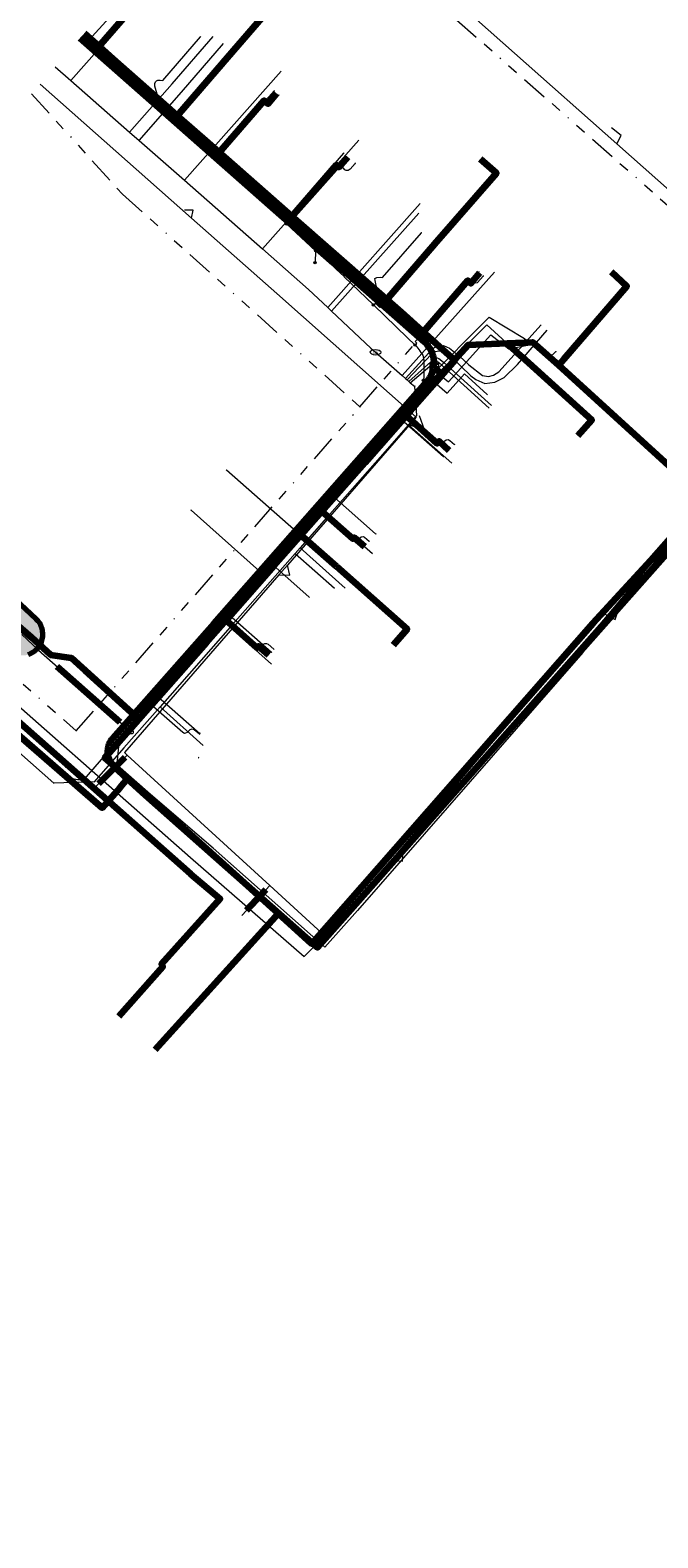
# Model space of a CAD drawing. Extents: x 73120 to 113741, y 434688 to 489241.
# Tile 23 of 256: x 99606 to 99665, y 474663 to 474806. Entities that reach past the tile are written whole.
import ezdxf
from ezdxf.enums import TextEntityAlignment as Align
from ezdxf.lldxf.tags import DXFTag

# ---------------------------------------------------------------- set-up
doc = ezdxf.new("R2010")
doc.units = 0
doc.header["$LTSCALE"] = 0.5
doc.linetypes.add('RI-OVERIG', pattern=[17, 5, -2, 2, -2, 0, -2, 2, -2])
for name, color, linetype, lineweight in [('B-WE-KL-DATA-G', 90, 'KL-DATA-N', 18), ('B-WE-KL-DATA_HULPSTUK-S', 90, 'Continuous', 25), ('B-WE-KL-DATA_KABELBED-G', 90, 'Continuous', 100), ('B-WE-KL-DATA_MANTELBUIS-G', 90, 'Continuous', 100), ('B-WE-KL-ET_LS-G', 190, 'KL-LS-N', 18), ('B-WE-KL-ET_LS_HULPSTUK-S', 190, 'Continuous', 25), ('B-WE-KL-ET_LS_MANTELBUIS-G', 190, 'Continuous', 100), ('B-WE-KL-GAS_LD-G', 50, 'KL-GAS-LD-N', 18), ('B-WE-KL-GAS_LD_HULPSTUK-S', 50, 'Continuous', 25), ('B-WE-KL-GAS_LD_MANTELBUIS-G', 50, 'Continuous', 100), ('B-WE-KL-WATER-G', 170, 'KL-WATER-N', 18), ('B-WE-KL-WATER-S', 170, 'Continuous', 25), ('B-WE-KL-WATER_HULPSTUK-S', 170, 'Continuous', 25), ('B-WE-RI-VRIJVERVAL-G', 210, 'RI-OVERIG', 18), ('B-WE-RI-VRIJVERVAL_HULPSTUK-S', 210, 'Continuous', 25)]:
    doc.layers.add(name, color=color, linetype=linetype, lineweight=lineweight)
doc.layers.add('B-WE-OG-INFO_EIS VOORZORGSMAATREGEL-GV', color=7, linetype='Continuous', lineweight=70, true_color=0xfa194b)
doc.layers.add('B-WE-OG-INFO_EIS VOORZORGSMAATREGEL-V', color=7, linetype='Continuous', lineweight=18, true_color=0xfa194b, transparency=0.8)
doc.styles.add('NLCS-ISO', font='NLCS-ISO.ttf')
tags = doc.linetypes.add('KL-DATA-N', pattern='A,4,-1,[101,NLCS.SHX,S=0.5,R=0,X=0,Y=0],-1,4,-1,["D",Standard,S=1,R=0,X=-0.25,Y=-0.5],-1.5', length=12.5).pattern_tags.tags
tags[18] = DXFTag(74, 10)
tags = doc.linetypes.add('KL-GAS-LD-N', pattern='A,4,-1,[69,NLCS.SHX,S=0.5,R=0,X=0,Y=0],-1,4,-1,["L",Standard,S=1,R=0,X=0.25,Y=-0.5],-2', length=13).pattern_tags.tags
tags[18] = DXFTag(74, 10)
tags = doc.linetypes.add('KL-LS-N', pattern='A,4,-1,[103,NLCS.SHX,S=0.75,R=0,X=0,Y=0],-1,4,-1,["L",Standard,S=1,R=0,X=0,Y=-0.5],-2', length=13).pattern_tags.tags
tags[18] = DXFTag(74, 10)
doc.linetypes.add('KL-WATER-N', pattern='A,7,-0.5,[168,NLCS.SHX,S=0.75,R=0,X=0.75,Y=0],-2', length=9.5)

# ---------------------------------------------------------------- blocks, each defined once
blk = doc.blocks.new('SKL-WTB_HULP_KAST-SO')
at = {"color": 0, "linetype": 'ByBlock', "lineweight": 18}
for points in [[(-2, 2), (2, 2), (2, 1.68), (-2, 1.68)], [(-2, 1.52), (2, 1.52), (2, -2), (-2, -2)]]:
    blk.add_lwpolyline(points, close=True, dxfattribs=at)
at = {"color": 0, "linetype": 'ByBlock', "lineweight": 18, "style": 'NLCS-ISO'}
blk.add_text('kast', height=1.5, dxfattribs=at).set_placement((0, 0), align=Align.MIDDLE_CENTER)
at = {"color": 0, "linetype": 'ByBlock', "lineweight": 18, "style": 'NLCS-ISO', "flags": 1}
for tag, p in [('TYPE', (2.5, 0)), ('OMSCHRIJVING', (2.5, -3)), ('LABEL', (2.5, -1.5))]:
    blk.add_attdef(tag, p, '', height=1, dxfattribs=at)
blk = doc.blocks.new('SKL-WTB_HULP_OVERIG-SO')
at = {"color": 0, "linetype": 'ByBlock', "lineweight": 18}
for points in [[(-0.14, 0.14), (0.14, -0.14)], [(0.14, 0.14), (-0.14, -0.14)]]:
    blk.add_lwpolyline(points, dxfattribs=at)
at = {"color": 0, "linetype": 'ByBlock', "lineweight": 18, "style": 'NLCS-ISO', "flags": 1}
for tag, p in [('TYPE', (1.5, 0)), ('OMSCHRIJVING', (1.5, -3)), ('LABEL', (1.5, -1.5))]:
    blk.add_attdef(tag, p, '', height=1, dxfattribs=at)
blk = doc.blocks.new('SKL-WATER_BRANDKRAAN_BRANDPUT-SO')
at = {"color": 0, "linetype": 'ByBlock', "lineweight": 18}
blk.add_ellipse((0, 0), major_axis=(2.5, 0), ratio=0.54, dxfattribs=at)
at = {"color": 0, "linetype": 'ByBlock', "lineweight": 18, "style": 'NLCS-ISO'}
blk.add_text('bk', height=1.5, dxfattribs=at).set_placement((0.16, 0), align=Align.MIDDLE_CENTER)
blk = doc.blocks.new('SKL-WTB_HULP_T STUK-SO')
at = {"color": 0, "linetype": 'ByBlock', "lineweight": 18}
blk.add_circle((0, 0), 1, dxfattribs=at)
at = {"color": 0, "linetype": 'ByBlock', "lineweight": -2, "style": 'NLCS-ISO'}
blk.add_text('T', height=1, dxfattribs=at).set_placement((0, 0), align=Align.MIDDLE_CENTER)
at = {"color": 0, "linetype": 'ByBlock', "lineweight": 18, "style": 'NLCS-ISO', "flags": 1}
for tag, p in [('TYPE', (1.5, 0)), ('OMSCHRIJVING', (1.5, -3)), ('LABEL', (1.5, -1.5))]:
    blk.add_attdef(tag, p, '', height=1, dxfattribs=at)
blk = doc.blocks.new('SKL-WTB_HULP_MOF-SO')
at = {"linetype": 'ByBlock', "lineweight": 18}
h = blk.add_hatch(color=0, dxfattribs=at)
h.dxf.hatch_style = 1
h.paths.add_polyline_path([(-0.5625, 0, 1), (0.5625, 0, 1)])
at = {"color": 0, "linetype": 'ByBlock', "lineweight": 18}
blk.add_circle((0, 0), 0.5625, dxfattribs=at)
at = {"color": 0, "linetype": 'ByBlock', "lineweight": 18, "style": 'NLCS-ISO', "flags": 1}
for tag, p in [('TYPE', (1.5, 0)), ('OMSCHRIJVING', (1.5, -3)), ('LABEL', (1.5, -1.5))]:
    blk.add_attdef(tag, p, '', height=1, dxfattribs=at)
blk = doc.blocks.new('SRI-HULP_OVERIG-SO')
at = {"color": 0, "linetype": 'ByBlock', "lineweight": 18}
for points in [[(-0.14, 0.14), (0.14, -0.14)], [(0.14, 0.14), (-0.14, -0.14)]]:
    blk.add_lwpolyline(points, dxfattribs=at)
at = {"color": 0, "linetype": 'ByBlock', "lineweight": 18, "style": 'NLCS-ISO', "flags": 1}
for tag, p in [('TYPE', (1.5, 0)), ('OMSCHRIJVING', (1.5, -3)), ('LABEL', (1.5, -1.5))]:
    blk.add_attdef(tag, p, '', height=1, dxfattribs=at)

msp = doc.modelspace()

# ---------------------------------------------------------------- hatches: boundary and pattern name
at = {"layer": 'B-WE-OG-INFO_EIS VOORZORGSMAATREGEL-V'}
msp.add_hatch(color=256, dxfattribs=at).paths.add_polyline_path([(99604.84, 474746.96), (99605.09, 474746.98), (99605.1, 474746.98), (99605.35, 474747.04), (99605.35, 474747.05), (99605.59, 474747.14), (99605.59, 474747.14), (99605.82, 474747.26), (99605.82, 474747.26), (99606.04, 474747.41), (99606.04, 474747.42), (99606.23, 474747.59), (99606.23, 474747.59), (99606.39, 474747.8), (99606.39, 474747.8), (99606.53, 474748.02), (99606.53, 474748.02), (99606.64, 474748.26), (99606.64, 474748.26), (99606.71, 474748.51), (99606.71, 474748.51), (99606.75, 474748.77), (99606.75, 474748.77), (99606.76, 474749.03), (99606.76, 474749.03), (99606.74, 474749.29), (99606.74, 474749.29), (99606.68, 474749.54), (99606.67, 474749.54), (99606.58, 474749.79), (99606.58, 474749.79), (99606.46, 474750.02), (99606.46, 474750.02), (99606.31, 474750.23), (99606.3, 474750.23), (99606.13, 474750.42), (99606.13, 474750.42), (99599.59, 474756.51), (99599.59, 474756.51), (99599.38, 474756.67), (99599.38, 474756.67), (99599.16, 474756.81), (99599.16, 474756.81), (99598.92, 474756.92), (99598.92, 474756.92), (99598.67, 474756.99), (99598.67, 474756.99), (99598.41, 474757.03), (99598.41, 474757.04), (99598.15, 474757.04), (99598.15, 474757.04), (99597.89, 474757.02), (99597.89, 474757.02), (99597.64, 474756.96), (99597.64, 474756.96), (99597.39, 474756.86), (99597.39, 474756.86), (99597.16, 474756.74), (99597.16, 474756.74), (99596.95, 474756.59), (99596.95, 474756.59), (99596.76, 474756.41), (99596.76, 474756.41), (99596.6, 474756.2), (99596.59, 474756.2), (99596.46, 474755.98), (99596.46, 474755.98), (99596.35, 474755.74), (99596.35, 474755.74), (99596.28, 474755.49), (99596.27, 474755.49), (99596.23, 474755.23), (99596.23, 474755.23), (99596.23, 474754.97), (99596.23, 474754.97), (99596.25, 474754.71), (99596.25, 474754.71), (99596.31, 474754.46), (99596.31, 474754.46), (99596.4, 474754.21), (99596.41, 474754.21), (99596.53, 474753.98), (99596.53, 474753.98), (99596.68, 474753.77), (99596.68, 474753.77), (99596.86, 474753.58), (99596.86, 474753.58), (99603.4, 474747.49), (99603.4, 474747.49), (99603.6, 474747.33), (99603.6, 474747.33), (99603.83, 474747.19), (99603.83, 474747.19), (99604.06, 474747.08), (99604.06, 474747.08), (99604.31, 474747.01), (99604.32, 474747.01), (99604.57, 474746.97), (99604.57, 474746.97), (99604.83, 474746.96)])

# ---------------------------------------------------------------- linework, layer by layer
at = {"layer": 'B-WE-KL-DATA-G', "flags": 128}
for points in [[(99644.02, 474774.34), (99644.74, 474773.69), (99645.94, 474775.05), (99642.95, 474777.7), (99639.45, 474780.78), (99630.44, 474788.69), (99623.54, 474794.76), (99619.55, 474798.25), (99623.92, 474803.33), (99630.03, 474810.42), (99628.54, 474811.75)], [(99616.94, 474810.93), (99616.09, 474809.94), (99616.31, 474809.74), (99612.06, 474804.83), (99610.68, 474806.06)], [(99616.94, 474810.93), (99616.09, 474809.94), (99616.31, 474809.74), (99612.06, 474804.83), (99619.55, 474798.25), (99623.54, 474794.76), (99630.44, 474788.69), (99639.45, 474780.78), (99642.95, 474777.7), (99645.94, 474775.05), (99644.74, 474773.69), (99644.02, 474774.34)], [(99610.68, 474806.06), (99612.06, 474804.83), (99619.55, 474798.25), (99623.54, 474794.76), (99630.44, 474788.69), (99639.45, 474780.78), (99642.95, 474777.7), (99645.94, 474775.05), (99644.74, 474773.69), (99644.02, 474774.34)], [(99644.02, 474774.34), (99644.74, 474773.69), (99645.94, 474775.05), (99642.95, 474777.7), (99639.45, 474780.78), (99630.44, 474788.69), (99623.54, 474794.76), (99619.55, 474798.25), (99612.06, 474804.83), (99610.68, 474806.06)], [(99644.02, 474774.34), (99644.74, 474773.69), (99645.94, 474775.05), (99642.95, 474777.7), (99639.45, 474780.78), (99630.44, 474788.69), (99623.54, 474794.76), (99627.82, 474799.73), (99628.19, 474799.39), (99629.04, 474800.38)], [(99644.02, 474774.34), (99644.74, 474773.69), (99645.94, 474775.05), (99647.23, 474776.5), (99650.96, 474776.64), (99653.35, 474776.73), (99655.84, 474774.57), (99668.84, 474762.71), (99673.04, 474767.46), (99681.13, 474766.16), (99703.54, 474762.58), (99735.72, 474798.83), (99735.37, 474799.14)], [(99644.02, 474774.34), (99644.74, 474773.69), (99645.94, 474775.05), (99642.95, 474777.7), (99639.45, 474780.78), (99630.44, 474788.69), (99634.71, 474793.59), (99634.93, 474793.39), (99635.79, 474794.37)], [(99644.02, 474774.34), (99644.74, 474773.69), (99645.94, 474775.05), (99642.95, 474777.7), (99639.45, 474780.78), (99644.04, 474786.05), (99649.93, 474792.81), (99648.42, 474794.13)], [(99644.02, 474774.34), (99644.74, 474773.69), (99645.94, 474775.05), (99642.95, 474777.7), (99639.45, 474780.78), (99644.04, 474786.05), (99649.93, 474792.81), (99648.42, 474794.13)], [(99644.02, 474774.34), (99644.74, 474773.69), (99645.94, 474775.05), (99642.95, 474777.7), (99647.2, 474782.6), (99647.5, 474782.33), (99648.35, 474783.32)], [(99644.02, 474774.34), (99644.74, 474773.69), (99645.94, 474775.05), (99647.23, 474776.5), (99650.96, 474776.64), (99653.35, 474776.73), (99655.84, 474774.57), (99656.36, 474775.17), (99662.33, 474782.06), (99660.87, 474783.43)], [(99644.02, 474774.34), (99644.74, 474773.69), (99645.94, 474775.05), (99647.23, 474776.5), (99650.96, 474776.64), (99653.35, 474776.73), (99655.84, 474774.57), (99656.36, 474775.17), (99662.33, 474782.06), (99660.87, 474783.43)], [(99644.02, 474774.34), (99644.74, 474773.69), (99645.94, 474775.05), (99647.23, 474776.5), (99650.96, 474776.64), (99653.35, 474776.73), (99655.84, 474774.57), (99656.36, 474775.17)], [(99644.02, 474774.34), (99644.74, 474773.69), (99645.94, 474775.05), (99647.23, 474776.5), (99650.96, 474776.64), (99652.31, 474775.38), (99658.99, 474769.33), (99657.67, 474767.84)], [(99628.26, 474746.99), (99627.29, 474747.85), (99627.15, 474747.7), (99624.17, 474750.35), (99631.29, 474758.44), (99633.27, 474760.69), (99641.3, 474769.79), (99644.74, 474773.69), (99644.02, 474774.34)], [(99628.26, 474746.99), (99627.29, 474747.85), (99627.15, 474747.7), (99624.17, 474750.35), (99631.29, 474758.44), (99633.27, 474760.69), (99641.3, 474769.79), (99644.74, 474773.69), (99644.02, 474774.34)], [(99644.02, 474774.34), (99644.74, 474773.69), (99641.3, 474769.79), (99633.27, 474760.69), (99631.29, 474758.44), (99634.69, 474755.42), (99641.43, 474749.45), (99640.11, 474747.95)], [(99644.02, 474774.34), (99644.74, 474773.69), (99641.3, 474769.79), (99633.27, 474760.69), (99631.29, 474758.44), (99634.69, 474755.42), (99641.43, 474749.45), (99640.11, 474747.95)], [(99644.02, 474774.34), (99644.74, 474773.69), (99641.3, 474769.79), (99633.27, 474760.69), (99636.26, 474758.04), (99636.39, 474758.19), (99637.37, 474757.33)], [(99644.02, 474774.34), (99644.74, 474773.69), (99641.3, 474769.79), (99644.27, 474767.11), (99644.46, 474767.34), (99645.43, 474766.46), (99645.43, 474766.46)], [(99645.43, 474766.46), (99644.46, 474767.34), (99644.27, 474767.11), (99641.3, 474769.79), (99644.74, 474773.69), (99644.02, 474774.34)]]:
    msp.add_lwpolyline(points, dxfattribs=at)
at = {"layer": 'B-WE-KL-DATA_KABELBED-G', "flags": 128}
for points in [[(99623.92, 474803.33), (99630.03, 474810.42), (99628.54, 474811.75)], [(99616.94, 474810.93), (99616.09, 474809.94), (99616.31, 474809.74), (99612.06, 474804.83)], [(99614.83, 474735.24), (99613.58, 474736.38), (99613.46, 474736.5), (99613.35, 474736.63), (99613.25, 474736.76), (99613.17, 474736.91), (99613.1, 474737.06), (99613.04, 474737.22), (99612.99, 474737.38), (99612.96, 474737.54), (99612.95, 474737.71), (99612.95, 474737.87), (99612.96, 474738.04), (99612.99, 474738.21), (99613.03, 474738.37), (99613.08, 474738.53), (99613.15, 474738.68), (99613.23, 474738.82), (99613.32, 474738.96), (99613.43, 474739.09), (99623.05, 474750), (99643.33, 474773.01), (99643.48, 474773.19), (99643.6, 474773.38), (99643.71, 474773.58), (99643.81, 474773.79), (99643.88, 474774.01), (99643.94, 474774.23), (99643.97, 474774.46), (99643.99, 474774.69), (99643.99, 474774.92), (99643.96, 474775.15), (99643.92, 474775.38), (99643.85, 474775.6), (99643.77, 474775.82), (99643.67, 474776.02), (99643.55, 474776.22), (99643.41, 474776.41), (99643.26, 474776.58), (99643.1, 474776.74), (99610.31, 474805.64)], [(99612.06, 474804.83), (99610.68, 474806.06)], [(99619.55, 474798.25), (99612.06, 474804.83)], [(99623.92, 474803.33), (99619.55, 474798.25)], [(99623.54, 474794.76), (99627.82, 474799.73), (99628.19, 474799.39), (99629.04, 474800.38)], [(99623.54, 474794.76), (99619.55, 474798.25)], [(99630.44, 474788.69), (99623.54, 474794.76)], [(99630.44, 474788.69), (99634.71, 474793.59), (99634.93, 474793.39), (99635.79, 474794.37)], [(99644.04, 474786.05), (99649.93, 474792.81), (99648.42, 474794.13)], [(99639.45, 474780.78), (99630.44, 474788.69)], [(99644.04, 474786.05), (99639.45, 474780.78)], [(99642.95, 474777.7), (99647.2, 474782.6), (99647.5, 474782.33), (99648.35, 474783.32)], [(99656.36, 474775.17), (99662.33, 474782.06), (99660.87, 474783.43)], [(99642.95, 474777.7), (99639.45, 474780.78)], [(99585.01, 474776.73), (99585.75, 474774.95), (99595.06, 474757.86), (99605.65, 474748.7), (99607.49, 474747.02), (99609.46, 474746.74), (99615.88, 474740.91)], [(99645.94, 474775.05), (99642.95, 474777.7)], [(99645.94, 474775.05), (99647.23, 474776.5), (99650.96, 474776.64)], [(99650.96, 474776.64), (99653.35, 474776.73), (99655.84, 474774.57)], [(99652.31, 474775.38), (99650.96, 474776.64)], [(99652.3, 474775.39), (99652.31, 474775.38)], [(99652.31, 474775.38), (99658.99, 474769.33), (99657.67, 474767.84)], [(99644.74, 474773.69), (99644.02, 474774.34)], [(99644.74, 474773.69), (99645.94, 474775.05)], [(99655.84, 474774.57), (99656.36, 474775.17)], [(99655.84, 474774.57), (99668.84, 474762.71), (99673.04, 474767.46), (99681.13, 474766.16)], [(99641.3, 474769.79), (99644.74, 474773.69)], [(99633.27, 474760.69), (99641.3, 474769.79)], [(99645.43, 474766.46), (99644.46, 474767.34), (99644.27, 474767.11), (99641.3, 474769.79)], [(99669.71, 474766.27), (99669.64, 474760.68), (99660.19, 474750), (99632.91, 474719.19), (99616.53, 474733.69), (99614.83, 474735.24)], [(99645.43, 474766.46), (99645.43, 474766.46)], [(99673.6, 474759.58), (99672.33, 474758.3), (99667.18, 474758.91), (99664.61, 474755.98), (99659.1, 474750), (99632.35, 474719.56), (99629.17, 474722.43)], [(99631.29, 474758.44), (99633.27, 474760.69)], [(99633.27, 474760.69), (99636.26, 474758.04), (99636.39, 474758.19), (99637.37, 474757.33)], [(99624.17, 474750.35), (99631.29, 474758.44)], [(99634.69, 474755.42), (99631.29, 474758.44)], [(99634.69, 474755.42), (99641.43, 474749.45), (99640.11, 474747.95)], [(99577.95, 474739.02), (99588.79, 474751.05), (99589.7, 474751.57), (99590.67, 474751.75), (99591.63, 474751.62), (99592.5, 474751.17), (99620.82, 474726.21), (99623.62, 474723.84), (99618.06, 474717.62), (99618.17, 474717.35), (99613.98, 474712.63)], [(99615.88, 474740.91), (99624.17, 474750.35)], [(99628.26, 474746.99), (99627.29, 474747.85), (99627.15, 474747.7), (99624.17, 474750.35)], [(99596.26, 474746.49), (99612.41, 474732.48), (99614.11, 474734.42), (99614.83, 474735.24)], [(99629.17, 474722.43), (99616.6, 474733.77), (99612.65, 474737.22), (99615.88, 474740.91)], [(99612.76, 474732.88), (99614.11, 474734.42), (99614.83, 474735.24)], [(99629.17, 474722.43), (99617.46, 474709.48)]]:
    msp.add_lwpolyline(points, dxfattribs=at)
at = {"layer": 'B-WE-KL-DATA_MANTELBUIS-G', "flags": 128}
for points in [[(99615.88, 474740.91), (99610.79, 474745.52)], [(99612.76, 474732.88), (99614.11, 474734.42), (99614.83, 474735.24)]]:
    msp.add_lwpolyline(points, dxfattribs=at)
at = {"layer": 'B-WE-KL-ET_LS-G', "flags": 128}
for points in [[(99606.49, 474801.28), (99620.91, 474788.54), (99629.03, 474781.37), (99642.3, 474769.61), (99641.66, 474768.88), (99630.45, 474756.03), (99630.03, 474755.55), (99629.23, 474754.62), (99614.52, 474737.74), (99614.79, 474737.5), (99628.37, 474725.09), (99633.7, 474720.23), (99639.94, 474727.5), (99660.07, 474750.97), (99668.78, 474761.13), (99668.99, 474775.64), (99669.17, 474788.68), (99661.38, 474795.59), (99641.91, 474812.86), (99627.68, 474825.49)], [(99612.05, 474804.51), (99612.23, 474804.69), (99611.92, 474804.97), (99617.09, 474810.79)], [(99610.54, 474805.9), (99612.05, 474804.51), (99612.82, 474803.8), (99612.82, 474803.79), (99613.49, 474803.18), (99613.49, 474803.17), (99618.43, 474798.62), (99623.35, 474794.08), (99623.73, 474793.73), (99623.73, 474793.72), (99629.19, 474788.69), (99629.19, 474788.68), (99629.95, 474787.98), (99632.71, 474785.44), (99632.71, 474785.43), (99632.72, 474785.43), (99632.76, 474785.4), (99633.21, 474785.01), (99634.27, 474784.09), (99634.67, 474783.69), (99635.43, 474782.97), (99635.43, 474782.96), (99638.22, 474780.28), (99641.47, 474777.16), (99641.47, 474777.15), (99642.17, 474776.48), (99642.35, 474776.31), (99642.63, 474775.91), (99642.63, 474775.9), (99642.91, 474775.51), (99643.02, 474775.02), (99643.02, 474773.39), (99642.98, 474773.13), (99642.96, 474773.01), (99642.69, 474772.5), (99642.5, 474772.28), (99640.8, 474770.28), (99637.55, 474766.49), (99633.72, 474762.02), (99633.18, 474761.39), (99630.89, 474758.71), (99630.73, 474758.53), (99629.16, 474756.69), (99628.82, 474756.29), (99627.56, 474754.82), (99623.84, 474750.48), (99620.1, 474746.11), (99617.14, 474742.65), (99615.74, 474741.01), (99614.01, 474738.99)], [(99618.43, 474798.62), (99618.6, 474798.81), (99619.4, 474798.07), (99623.92, 474803.33)], [(99623.35, 474794.08), (99623.52, 474794.27), (99623.29, 474794.48), (99628.77, 474800.62)], [(99661.38, 474795.59), (99661.78, 474796.4), (99660.89, 474797.12)], [(99504.88, 474668.93), (99506.4, 474670.66), (99507.47, 474671.92), (99508.64, 474670.93), (99513.22, 474667.06), (99514.19, 474666.22), (99514.66, 474666.73), (99518.44, 474671.8), (99521.85, 474675.89), (99522.18, 474676.26), (99523.63, 474677.92), (99524.49, 474678.89), (99531.17, 474685.99), (99534.88, 474690.22), (99539.57, 474695.57), (99545.02, 474700.19), (99546.98, 474702.26), (99546.8, 474703.25), (99547.78, 474703.16), (99548.45, 474703.9), (99550.29, 474706.05), (99564.94, 474723.16), (99567.91, 474726.54), (99577.06, 474737.8), (99581.53, 474742.81), (99583.58, 474745.3), (99589.58, 474752.11), (99591.83, 474753.31), (99598.54, 474747.33), (99620.82, 474727.77), (99631.64, 474718.35), (99632.69, 474719.39), (99634.11, 474720.85), (99655.15, 474744.46), (99664.79, 474755.82), (99667.94, 474759.31), (99668.08, 474765.78), (99670.14, 474770.78), (99673.84, 474771.69), (99683.59, 474772.75), (99683.93, 474773.07), (99689.83, 474779.93), (99695.14, 474786.12), (99698.41, 474789.99), (99698.07, 474790.35), (99693.67, 474794.09), (99693.24, 474793.47), (99693.23, 474793.46)], [(99506.4, 474670.67), (99506.4, 474670.66), (99507.47, 474671.92), (99508.64, 474670.93), (99513.22, 474667.06), (99514.19, 474666.22), (99514.66, 474666.73), (99518.44, 474671.8), (99521.85, 474675.89), (99522.18, 474676.26), (99522.51, 474676.64), (99523.63, 474677.92), (99524.49, 474678.89), (99531.17, 474685.99), (99534.88, 474690.22), (99539.57, 474695.57), (99545.02, 474700.19), (99546.98, 474702.26), (99546.8, 474703.25), (99547.65, 474703.17), (99547.78, 474703.16), (99548.45, 474703.9), (99550.29, 474706.05), (99564.94, 474723.16), (99567.91, 474726.54), (99577.06, 474737.8), (99581.53, 474742.81), (99583.58, 474745.3), (99589.44, 474751.95), (99589.58, 474752.11), (99591.83, 474753.31), (99598.54, 474747.33), (99620.82, 474727.77), (99631.64, 474718.35), (99632.69, 474719.39), (99634.11, 474720.85), (99655.15, 474744.46), (99664.79, 474755.82), (99667.94, 474759.31), (99668.08, 474765.78), (99670.14, 474770.78), (99673.84, 474771.69), (99683.59, 474772.75), (99683.93, 474773.07), (99695.14, 474786.12), (99698.41, 474789.99), (99698.07, 474790.35), (99693.67, 474794.09), (99693.24, 474793.47)], [(99629.95, 474787.98), (99630.12, 474788.16), (99629.9, 474788.37), (99635.41, 474794.7)], [(99655.15, 474744.47), (99655.15, 474744.46), (99664.79, 474755.82), (99667.94, 474759.31), (99668.08, 474765.78), (99670.14, 474770.78), (99673.84, 474771.69), (99689.03, 474773.34), (99690.97, 474775.63), (99701.19, 474786.92), (99701.78, 474787.62), (99705.78, 474792.32), (99736.93, 474764.7), (99740.25, 474761.66), (99740.76, 474761.2), (99777.65, 474727.49), (99777.65, 474727.48), (99778.18, 474727), (99778.37, 474726.83), (99778.37, 474726.82)], [(99620.91, 474788.54), (99621.07, 474789.29), (99620.23, 474789.3)], [(99632.71, 474785.43), (99632.67, 474784.32), (99632.66, 474784.31)], [(99638.22, 474780.28), (99638.4, 474780.46), (99638.82, 474780.05), (99644.04, 474786.05)], [(99642.17, 474776.48), (99642.35, 474776.66), (99642.19, 474776.81), (99648.25, 474783.41)], [(99642.5, 474772.28), (99642.69, 474772.11), (99649.02, 474778.39), (99652.31, 474775.38)], [(99642.98, 474773.13), (99643.23, 474773.09), (99649.22, 474779.12), (99652.61, 474777.09), (99655.72, 474774.47), (99656.36, 474775.17)], [(99640.8, 474770.28), (99640.99, 474770.12), (99640.6, 474769.66), (99644.9, 474765.86)], [(99641.66, 474768.88), (99643.08, 474768.42), (99642.61, 474769.75)], [(99630.89, 474758.71), (99624.24, 474764.58)], [(99633.72, 474762.02), (99633.91, 474761.85), (99634.23, 474762.23), (99638.43, 474758.53)], [(99627.56, 474754.82), (99627.37, 474754.99), (99620.86, 474760.77)], [(99630.73, 474758.53), (99630.92, 474758.36), (99631.11, 474758.59), (99634.69, 474755.42)], [(99629.23, 474754.62), (99630.27, 474754.61), (99630.03, 474755.55)], [(99623.84, 474750.48), (99624.03, 474750.32), (99624.48, 474750.84), (99628.52, 474747.28)], [(99660.07, 474750.97), (99661.22, 474750.39), (99661.57, 474751.38)], [(99592.21, 474750.6), (99607.64, 474736.62), (99607.64, 474736.61)], [(99614.01, 474738.99), (99613.76, 474736.31), (99616.4, 474733.56), (99628.97, 474722.58), (99629.02, 474722.54), (99629.02, 474722.53), (99632.69, 474719.4), (99634.11, 474720.86), (99655.15, 474744.46), (99655.15, 474744.47)], [(99617.14, 474742.65), (99617.33, 474742.49), (99617.78, 474743.01), (99621.71, 474739.56)], [(99607.64, 474736.61), (99609.2, 474735.48), (99609.51, 474735.25), (99609.75, 474735.25), (99610.06, 474735.17), (99610.7, 474735.17), (99614.01, 474738.99)], [(99614.79, 474737.5), (99611.76, 474734.47), (99609.81, 474736.21), (99608.92, 474736.3)], [(99639.94, 474727.5), (99640.98, 474727.4), (99641.06, 474728.46)], [(99628.37, 474725.09), (99627.99, 474724.68), (99626.15, 474722.72), (99625.71, 474722.24)], [(99629.02, 474722.53), (99619.15, 474711.38), (99619.06, 474711.29)]]:
    msp.add_lwpolyline(points, dxfattribs=at)
at = {"layer": 'B-WE-KL-ET_LS_MANTELBUIS-G', "flags": 128}
for points in [[(99614.55, 474737.27), (99612.04, 474734.75)], [(99627.99, 474724.68), (99626.15, 474722.72)]]:
    msp.add_lwpolyline(points, dxfattribs=at)
at = {"layer": 'B-WE-KL-GAS_LD-G', "flags": 128}
for points in [[(99614.74, 474810.7), (99614.82, 474810.63), (99615.03, 474810.37), (99615.09, 474810.18), (99615.03, 474809.77), (99611.45, 474805.79)], [(99610.89, 474806.3), (99611.45, 474805.79), (99613.9, 474803.6), (99617.64, 474800.32), (99620.22, 474798.05), (99623.68, 474795.02), (99630.85, 474788.73), (99638.52, 474782.01), (99641.05, 474779.78), (99642.99, 474778.03), (99643.65, 474777.44), (99646.02, 474775.28), (99646.16, 474774.88), (99644.86, 474773.4), (99644.27, 474772.72), (99641.89, 474770.01), (99641.68, 474769.77), (99637.59, 474765.13), (99633.49, 474760.48), (99628.94, 474755.32), (99624.38, 474750.15), (99622.5, 474748.02), (99617.29, 474742.11), (99615.83, 474740.45)], [(99617.64, 474800.32), (99617.49, 474800.87), (99617.43, 474801.09), (99617.43, 474801.33), (99617.48, 474801.48), (99617.58, 474801.6), (99617.7, 474801.66), (99617.8, 474801.66), (99617.93, 474801.65), (99618.17, 474801.63), (99621.76, 474805.77)], [(99629.2, 474800.23), (99628.79, 474799.78), (99628.64, 474799.64), (99628.48, 474799.58), (99628.34, 474799.62), (99628.17, 474799.7), (99628.03, 474799.73), (99627.85, 474799.69), (99623.68, 474795.02)], [(99636.49, 474793.74), (99636, 474793.19), (99635.81, 474793.07), (99635.64, 474793.05), (99635.5, 474793.12), (99635.36, 474793.29), (99635.22, 474793.35), (99634.97, 474793.35), (99630.85, 474788.73)], [(99638.52, 474782.01), (99638.45, 474782.3), (99638.37, 474782.59), (99638.35, 474782.78), (99638.53, 474782.9), (99638.86, 474782.91), (99639.07, 474782.89), (99642.78, 474787.15)], [(99642.99, 474778.03), (99647.14, 474782.66), (99647.36, 474782.71), (99647.52, 474782.68), (99647.6, 474782.63), (99647.71, 474782.52), (99647.82, 474782.42), (99647.96, 474782.39), (99648.13, 474782.43), (99648.67, 474783.03)], [(99644.86, 474773.4), (99645.35, 474772.97), (99649.39, 474777.43), (99651.11, 474776.1), (99653.39, 474776.54), (99654.95, 474775.26), (99655.59, 474775.84)], [(99644.27, 474772.72), (99645.23, 474771.89), (99646.89, 474773.72), (99649.04, 474771.77)], [(99641.68, 474769.77), (99644.45, 474767.32), (99644.66, 474767.22), (99644.84, 474767.26), (99645, 474767.37), (99645.13, 474767.45), (99645.33, 474767.49), (99645.48, 474767.41), (99645.92, 474767.02)], [(99633.49, 474760.48), (99636.26, 474758.04), (99636.52, 474757.91), (99636.71, 474757.93), (99636.87, 474758.08), (99637.05, 474758.24), (99637.23, 474758.28), (99637.37, 474758.21), (99637.81, 474757.83)], [(99666.74, 474756.95), (99658.15, 474747.23), (99636.69, 474722.72), (99633.6, 474719.23), (99622.98, 474728.64), (99616.77, 474733.95), (99613.01, 474737.26), (99615.17, 474739.7)], [(99628.94, 474755.32), (99632.11, 474752.51)], [(99624.38, 474750.15), (99627.15, 474747.7), (99627.38, 474747.72), (99627.55, 474747.83), (99627.7, 474747.99), (99627.89, 474748.09), (99628.04, 474748.09), (99628.21, 474748.03), (99628.75, 474747.55)], [(99604.76, 474748.96), (99606.36, 474747.47), (99615.17, 474739.7)], [(99617.29, 474742.11), (99620.07, 474739.66), (99620.24, 474739.58), (99620.37, 474739.61), (99620.53, 474739.67), (99620.65, 474739.8), (99620.78, 474739.94), (99620.96, 474739.99), (99621.16, 474739.94), (99621.66, 474739.5)], [(99615.17, 474739.7), (99615.83, 474740.45)]]:
    msp.add_lwpolyline(points, dxfattribs=at)
at = {"layer": 'B-WE-KL-GAS_LD_MANTELBUIS-G', "flags": 128}
msp.add_lwpolyline([(99614.12, 474740.63), (99608.12, 474745.92)], dxfattribs=at)
at = {"layer": 'B-WE-KL-WATER-G', "flags": 128}
for points in [[(99609.41, 474801.63), (99618.34, 474811.69)], [(99615.02, 474796.7), (99619.05, 474801.29), (99622.97, 474805.81)], [(99615.92, 474795.91), (99619.96, 474800.51), (99623.95, 474805.12)], [(99607.93, 474802.92), (99609.41, 474801.63), (99615.02, 474796.7), (99615.92, 474795.91), (99620.23, 474792.13), (99627.67, 474785.6), (99632.05, 474781.76), (99633.87, 474780.04), (99634.23, 474779.7), (99637.96, 474776.18), (99638.42, 474775.78), (99640.94, 474773.57), (99641.26, 474773.29), (99641.42, 474773.15), (99641.59, 474773), (99641.72, 474772.89), (99642.12, 474772.56), (99642.14, 474772.55), (99642.31, 474769.77), (99641.66, 474769.02), (99641.55, 474768.9), (99638.85, 474765.81), (99634.07, 474760.39), (99633.99, 474760.3), (99631.24, 474757.18), (99630.78, 474756.65), (99624.6, 474749.65), (99617.92, 474742.07), (99614.48, 474738.17), (99611.64, 474734.94), (99607.8, 474734.82), (99601.4, 474740.46), (99596.63, 474745.16), (99590.48, 474750.57), (99587.94, 474749.71), (99587.08, 474748.73), (99581.82, 474742.77), (99580.41, 474741.14), (99579.25, 474739.81), (99569.4, 474728.46), (99567.49, 474726.25), (99567.36, 474726.1), (99564.87, 474723.23), (99560.4, 474718.08), (99554.11, 474710.83), (99551.84, 474708.25), (99546.66, 474702.35), (99546.39, 474702.05), (99544.35, 474699.72), (99543.62, 474698.9), (99541.11, 474696.04), (99540.52, 474695.37), (99536.22, 474690.49), (99533.12, 474686.96), (99532.52, 474686.28), (99530.61, 474684.1), (99525.41, 474678.19), (99525.01, 474677.74), (99523.78, 474676.34), (99518.35, 474670.16), (99517.74, 474669.48), (99517.35, 474669.03), (99513.39, 474664.52), (99512.48, 474663.59), (99512.2, 474663.3), (99511.99, 474663.09)], [(99620.23, 474792.13), (99629.44, 474802.5)], [(99627.67, 474785.6), (99636.84, 474795.93)], [(99633.87, 474780.04), (99642.66, 474789.91)], [(99634.23, 474779.7), (99642.54, 474789.02)], [(99640.94, 474773.57), (99649.75, 474783.4)], [(99641.26, 474773.29), (99643.82, 474776.07), (99644.22, 474776.38), (99644.88, 474776.42), (99645.45, 474776.16), (99646.41, 474775.41), (99647.29, 474774.58), (99648.61, 474773.57), (99649.18, 474773.48), (99649.66, 474773.61), (99650.15, 474773.92), (99654.19, 474778.38)], [(99641.42, 474773.15), (99643.76, 474775.6), (99644.09, 474775.84), (99644.46, 474775.93), (99644.9, 474775.86), (99645.54, 474775.4), (99647.49, 474773.55), (99647.97, 474773.2), (99648.81, 474772.81), (99649.77, 474772.94), (99650.65, 474773.38), (99651.93, 474774.61), (99654.76, 474777.88)], [(99641.59, 474773), (99643.98, 474775.14), (99644.14, 474775.24), (99644.3, 474775.26), (99644.45, 474775.2), (99644.88, 474774.85), (99649.44, 474770.72)], [(99641.72, 474772.89), (99644, 474774.82), (99644.16, 474774.91), (99644.28, 474774.89), (99644.41, 474774.83), (99649.22, 474770.47)], [(99641.55, 474768.9), (99645.69, 474765.24)], [(99633.99, 474760.3), (99638.12, 474756.66)], [(99630.78, 474756.65), (99634.5, 474753.35)], [(99631.24, 474757.18), (99635.54, 474753.37)], [(99624.6, 474749.65), (99628.52, 474746.12)], [(99617.92, 474742.07), (99622, 474738.4)]]:
    msp.add_lwpolyline(points, dxfattribs=at)
at = {"layer": 'B-WE-OG-INFO_EIS VOORZORGSMAATREGEL-GV', "flags": 128}
msp.add_lwpolyline([(99605.35, 474747.05), (99605.59, 474747.14), (99605.59, 474747.14), (99605.82, 474747.26), (99605.82, 474747.26), (99606.04, 474747.41), (99606.04, 474747.42), (99606.23, 474747.59), (99606.23, 474747.59), (99606.39, 474747.8), (99606.39, 474747.8), (99606.53, 474748.02), (99606.53, 474748.02), (99606.64, 474748.26), (99606.64, 474748.26), (99606.71, 474748.51), (99606.71, 474748.51), (99606.75, 474748.77), (99606.75, 474748.77), (99606.76, 474749.03), (99606.76, 474749.03), (99606.74, 474749.29), (99606.74, 474749.29), (99606.68, 474749.54), (99606.67, 474749.54), (99606.58, 474749.79), (99606.58, 474749.79), (99606.46, 474750.02), (99606.46, 474750.02), (99606.31, 474750.23), (99606.3, 474750.23), (99606.13, 474750.42), (99606.13, 474750.42), (99599.59, 474756.51)], dxfattribs=at)
at = {"layer": 'B-WE-RI-VRIJVERVAL-G', "flags": 128}
for points in [[(99626.74, 474824.42), (99679.45, 474778.14)], [(99605.68, 474800.35), (99614.35, 474790.8)], [(99614.35, 474790.8), (99636.94, 474770.6)], [(99636.94, 474770.6), (99643.99, 474778.7)], [(99609.94, 474739.8), (99636.94, 474770.6)], [(99589.32, 474757.9), (99609.94, 474739.8)]]:
    msp.add_lwpolyline(points, dxfattribs=at)

# ---------------------------------------------------------------- block references
at = {"layer": 'B-WE-KL-DATA_HULPSTUK-S', "xscale": 0.2, "yscale": 0.2, "zscale": 0.2}
for name, p in [('SKL-WTB_HULP_KAST-SO', (99644.02, 474774.34)), ('SKL-WTB_HULP_OVERIG-SO', (99614.83, 474735.24)), ('SKL-WTB_HULP_OVERIG-SO', (99614.83, 474735.24)), ('SKL-WTB_HULP_OVERIG-SO', (99614.83, 474735.24))]:
    msp.add_blockref(name, p, dxfattribs=at)
at = {"layer": 'B-WE-KL-ET_LS_HULPSTUK-S', "xscale": 0.2, "yscale": 0.2, "zscale": 0.2}
for name, p in [('SKL-WTB_HULP_MOF-SO', (99612.05, 474804.51)), ('SKL-WTB_HULP_OVERIG-SO', (99623.92, 474803.33)), ('SKL-WTB_HULP_OVERIG-SO', (99623.92, 474803.33)), ('SKL-WTB_HULP_OVERIG-SO', (99628.77, 474800.62)), ('SKL-WTB_HULP_MOF-SO', (99618.43, 474798.62)), ('SKL-WTB_HULP_MOF-SO', (99623.35, 474794.08)), ('SKL-WTB_HULP_OVERIG-SO', (99635.41, 474794.7)), ('SKL-WTB_HULP_MOF-SO', (99629.95, 474787.98)), ('SKL-WTB_HULP_MOF-SO', (99632.71, 474785.43)), ('SKL-WTB_HULP_OVERIG-SO', (99644.04, 474786.05)), ('SKL-WTB_HULP_OVERIG-SO', (99644.04, 474786.05)), ('SKL-WTB_HULP_MOF-SO', (99632.66, 474784.31)), ('SKL-WTB_HULP_OVERIG-SO', (99648.25, 474783.41)), ('SKL-WTB_HULP_MOF-SO', (99638.22, 474780.28)), ('SKL-WTB_HULP_MOF-SO', (99642.17, 474776.48)), ('SKL-WTB_HULP_OVERIG-SO', (99652.31, 474775.38)), ('SKL-WTB_HULP_OVERIG-SO', (99652.31, 474775.38)), ('SKL-WTB_HULP_OVERIG-SO', (99656.36, 474775.17)), ('SKL-WTB_HULP_OVERIG-SO', (99656.36, 474775.17)), ('SKL-WTB_HULP_MOF-SO', (99642.5, 474772.28)), ('SKL-WTB_HULP_MOF-SO', (99642.98, 474773.13)), ('SKL-WTB_HULP_MOF-SO', (99640.8, 474770.28)), ('SKL-WTB_HULP_OVERIG-SO', (99644.9, 474765.86)), ('SKL-WTB_HULP_OVERIG-SO', (99624.24, 474764.58)), ('SKL-WTB_HULP_MOF-SO', (99633.72, 474762.02)), ('SKL-WTB_HULP_OVERIG-SO', (99620.86, 474760.77)), ('SKL-WTB_HULP_MOF-SO', (99630.73, 474758.53)), ('SKL-WTB_HULP_MOF-SO', (99630.89, 474758.71)), ('SKL-WTB_HULP_OVERIG-SO', (99638.43, 474758.53)), ('SKL-WTB_HULP_OVERIG-SO', (99634.69, 474755.42)), ('SKL-WTB_HULP_OVERIG-SO', (99634.69, 474755.42)), ('SKL-WTB_HULP_MOF-SO', (99627.56, 474754.82)), ('SKL-WTB_HULP_MOF-SO', (99623.84, 474750.48)), ('SKL-WTB_HULP_OVERIG-SO', (99628.52, 474747.28)), ('SKL-WTB_HULP_MOF-SO', (99655.15, 474744.47)), ('SKL-WTB_HULP_MOF-SO', (99617.14, 474742.65)), ('SKL-WTB_HULP_OVERIG-SO', (99621.71, 474739.56)), ('SKL-WTB_HULP_MOF-SO', (99614.01, 474738.99)), ('SKL-WTB_HULP_MOF-SO', (99607.64, 474736.61)), ('SKL-WTB_HULP_OVERIG-SO', (99621.57, 474737.25)), ('SKL-WTB_HULP_MOF-SO', (99629.02, 474722.53)), ('SKL-WTB_HULP_MOF-SO', (99619.06, 474711.29))]:
    msp.add_blockref(name, p, dxfattribs=at)
at = {"layer": 'B-WE-KL-GAS_LD_HULPSTUK-S', "xscale": 0.2, "yscale": 0.2, "zscale": 0.2}
for name, p in [('SKL-WTB_HULP_OVERIG-SO', (99611.45, 474805.79)), ('SKL-WTB_HULP_OVERIG-SO', (99621.76, 474805.77)), ('SKL-WTB_HULP_OVERIG-SO', (99621.76, 474805.77)), ('SKL-WTB_HULP_OVERIG-SO', (99617.64, 474800.32)), ('SKL-WTB_HULP_OVERIG-SO', (99629.2, 474800.23)), ('SKL-WTB_HULP_OVERIG-SO', (99623.68, 474795.02)), ('SKL-WTB_HULP_OVERIG-SO', (99636.49, 474793.74)), ('SKL-WTB_HULP_OVERIG-SO', (99630.85, 474788.73)), ('SKL-WTB_HULP_OVERIG-SO', (99642.78, 474787.15)), ('SKL-WTB_HULP_OVERIG-SO', (99642.78, 474787.15)), ('SKL-WTB_HULP_OVERIG-SO', (99648.67, 474783.03)), ('SKL-WTB_HULP_OVERIG-SO', (99638.52, 474782.01)), ('SKL-WTB_HULP_OVERIG-SO', (99642.99, 474778.03)), ('SKL-WTB_HULP_OVERIG-SO', (99655.59, 474775.84)), ('SKL-WTB_HULP_OVERIG-SO', (99655.59, 474775.84)), ('SKL-WTB_HULP_OVERIG-SO', (99644.27, 474772.72)), ('SKL-WTB_HULP_OVERIG-SO', (99644.86, 474773.4)), ('SKL-WTB_HULP_OVERIG-SO', (99649.04, 474771.77)), ('SKL-WTB_HULP_OVERIG-SO', (99649.04, 474771.77)), ('SKL-WTB_HULP_OVERIG-SO', (99641.68, 474769.77)), ('SKL-WTB_HULP_OVERIG-SO', (99645.92, 474767.02)), ('SKL-WTB_HULP_OVERIG-SO', (99633.49, 474760.48)), ('SKL-WTB_HULP_OVERIG-SO', (99637.81, 474757.83)), ('SKL-WTB_HULP_OVERIG-SO', (99628.94, 474755.32)), ('SKL-WTB_HULP_OVERIG-SO', (99632.11, 474752.51)), ('SKL-WTB_HULP_OVERIG-SO', (99632.11, 474752.51)), ('SKL-WTB_HULP_OVERIG-SO', (99624.38, 474750.15)), ('SKL-WTB_HULP_OVERIG-SO', (99628.75, 474747.55)), ('SKL-WTB_HULP_OVERIG-SO', (99617.29, 474742.11)), ('SKL-WTB_HULP_T STUK-SO', (99615.17, 474739.7)), ('SKL-WTB_HULP_OVERIG-SO', (99615.83, 474740.45)), ('SKL-WTB_HULP_OVERIG-SO', (99621.66, 474739.5))]:
    msp.add_blockref(name, p, dxfattribs=at)
at = {"layer": 'B-WE-KL-WATER-S', "xscale": 0.2, "yscale": 0.2, "zscale": 0.2}
msp.add_blockref('SKL-WATER_BRANDKRAAN_BRANDPUT-SO', (99638.42, 474775.78), dxfattribs=at)
at = {"layer": 'B-WE-KL-WATER_HULPSTUK-S', "xscale": 0.2, "yscale": 0.2, "zscale": 0.2}
for p in [(99609.41, 474801.63), (99615.02, 474796.7), (99615.92, 474795.91), (99620.23, 474792.13), (99627.67, 474785.6), (99633.87, 474780.04), (99634.23, 474779.7), (99640.94, 474773.57), (99641.26, 474773.29), (99641.42, 474773.15), (99641.59, 474773), (99641.72, 474772.89), (99642.14, 474772.55), (99642.31, 474769.77), (99641.55, 474768.9), (99633.99, 474760.3), (99630.78, 474756.65), (99631.24, 474757.18), (99624.6, 474749.65), (99617.92, 474742.07), (99607.8, 474734.82), (99611.64, 474734.94)]:
    msp.add_blockref('SKL-WTB_HULP_OVERIG-SO', p, dxfattribs=at)
at = {"layer": 'B-WE-RI-VRIJVERVAL_HULPSTUK-S', "xscale": 0.2, "yscale": 0.2, "zscale": 0.2}
for p in [(99614.35, 474790.8), (99643.99, 474778.7), (99636.94, 474770.6), (99609.94, 474739.8)]:
    msp.add_blockref('SRI-HULP_OVERIG-SO', p, dxfattribs=at)

doc.saveas('drawing.dxf')
